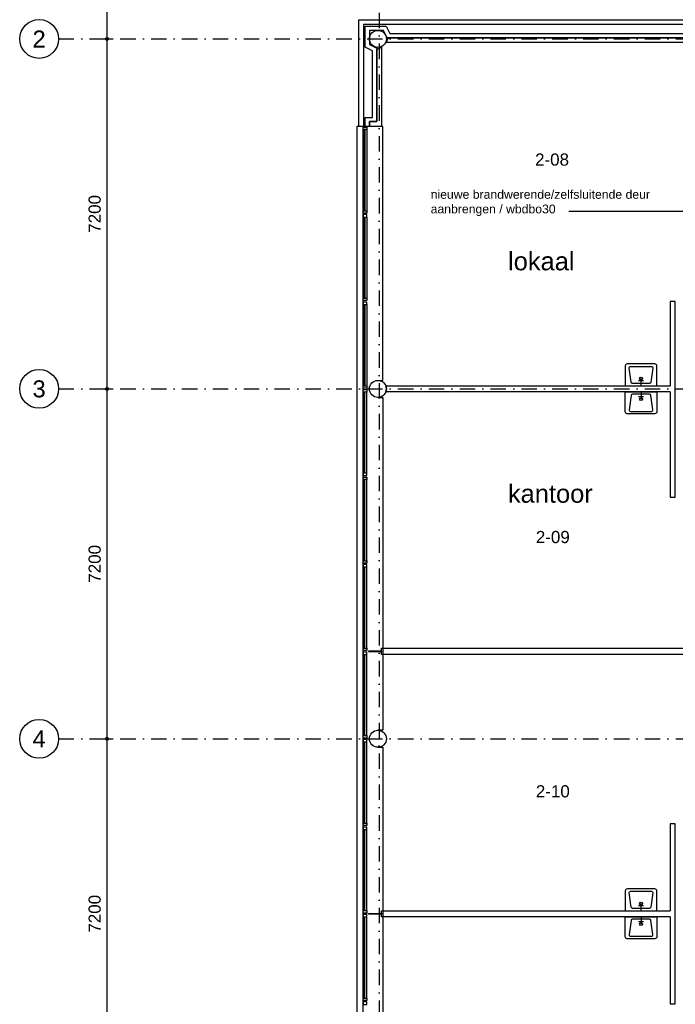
# Model space of a CAD drawing. Header units: millimetres. Extents: x 1137596 to 6076935, y -417599 to 265181.
# Tile 41 of 47: x 1438634 to 1452129, y -318934 to -298676. Entities that reach past the tile are written whole.
import ezdxf
from ezdxf.enums import TextEntityAlignment as Align

# ---------------------------------------------------------------- set-up
doc = ezdxf.new("R2010")
doc.units = ezdxf.units.MM
doc.header["$LTSCALE"] = 50
doc.header["$PDMODE"] = 3
doc.header["$PDSIZE"] = 1
doc.linetypes.add('DASHDOT2', pattern=[12.7, 6.35, -3.175, 0, -3.175])
doc.layers.get('0').update_dxf_attribs({"linetype": 'CONTINUOUS'})
doc.layers.get('DEFPOINTS').update_dxf_attribs({"linetype": 'CONTINUOUS'})
for name, color, linetype in [('00---0--FM-BRU3DEF', 4, 'CONTINUOUS'), ('AL21----_BUITENWAND', 3, 'CONTINUOUS'), ('AL21K---_ISOLATIE', 1, 'CONTINUOUS'), ('AL22----_BINNENWAND', 3, 'CONTINUOUS'), ('AL28----_KONSTRUKTIES', 4, 'CONTINUOUS'), ('AL31----_BUITENKOZIJN', 2, 'CONTINUOUS'), ('AL74----_INRSANITAIR', 7, 'CONTINUOUS'), ('bib @ 100', 7, 'CONTINUOUS'), ('DIM25', 1, 'CONTINUOUS'), ('Stramien-Alg-Az', 9, 'DASHDOT2'), ('Stramien-Alg-Drs', 8, 'CONTINUOUS'), ('Stramien-Alg-Txt', 2, 'CONTINUOUS'), ('Txt18', 1, 'CONTINUOUS'), ('Txt25', 2, 'CONTINUOUS')]:
    doc.layers.add(name, color=color, linetype=linetype)
doc.styles.add('BOS3', font='arial.ttf')
doc.dimstyles.new('BOS3', dxfattribs={"dimtxt": 2.5, "dimasz": 1.25, "dimexe": 1.25, "dimexo": 0, "dimgap": 1.25, "dimtad": 1, "dimdec": 3, "dimdsep": 46, "dimtxsty": 'BOS3', "dimblk": 'SMALL', "dimblk1": 'SMALL', "dimblk2": 'SMALL', "dimsah": 1, "dimcen": 2.5, "dimclrd": 1, "dimclre": 1, "dimclrt": 2, "dimadec": 4, "dimazin": 2, "dimtfac": 0.4, "dimtdec": 0, "dimtix": 1, "dimtmove": 2, "dimatfit": 3, "dimfxl": 1.25, "dimfxlon": 1, "dimtvp": 1, "dimtolj": 1, "dimarcsym": 0})

# ---------------------------------------------------------------- blocks, each defined once
blk = doc.blocks.new('*U247')
at = {"layer": 'Stramien-Alg-Drs'}
blk.add_circle((-4, 0), 4, dxfattribs=at)
at = {"layer": 'Stramien-Alg-Txt', "style": 'BOS3'}
blk.add_attdef('TEKST', text='', height=3.5, dxfattribs=at).set_placement((-4, 0), align=Align.MIDDLE)
blk = doc.blocks.new('_Small')
at = {"color": 0, "linetype": 'ByBlock', "lineweight": -2}
blk.add_circle((0, 0), 0.25, dxfattribs=at)
blk = doc.blocks.new('*D173')
at = {"layer": 'DEFPOINTS', "color": 0, "transparency": 16777216}
for p in [(704627, -563117), (704882, -563117), (704627, -570317)]:
    blk.add_point(p, dxfattribs=at)
at = {"layer": 'DIM25', "color": 1, "lineweight": -2, "transparency": 16777216}
for p, q in [((704752, -563117), (704502, -563117)), ((704627, -570317), (704627, -563117)), ((704627, -570317), (704752, -570317))]:
    blk.add_line(p, q, dxfattribs=at)
at = {"layer": 'DIM25', "color": 1, "lineweight": -2, "transparency": 16777216, "xscale": 125, "yscale": 125, "zscale": 125}
for p, rotation in [((704627, -563117), 90), ((704627, -570317), 270)]:
    blk.add_blockref('_Small', p, dxfattribs=dict(at, rotation=rotation))
at = {"layer": 'DIM25', "color": 2, "transparency": 16777216, "insert": (704374, -566717), "char_height": 250, "attachment_point": 5, "rotation": 90, "style": 'BOS3'}
blk.add_mtext('\\A1;7200', dxfattribs=at)
blk = doc.blocks.new('*D174')
at = {"layer": 'DEFPOINTS', "color": 0, "transparency": 16777216}
for p in [(704627, -570317), (704627, -570317), (704627, -577517)]:
    blk.add_point(p, dxfattribs=at)
at = {"layer": 'DIM25', "color": 1, "lineweight": -2, "transparency": 16777216}
for p, q in [((704627, -570317), (704752, -570317)), ((704627, -577517), (704627, -570317)), ((704627, -577517), (704752, -577517))]:
    blk.add_line(p, q, dxfattribs=at)
at = {"layer": 'DIM25', "color": 1, "lineweight": -2, "transparency": 16777216, "xscale": 125, "yscale": 125, "zscale": 125}
for p, rotation in [((704627, -570317), 90), ((704627, -577517), 270)]:
    blk.add_blockref('_Small', p, dxfattribs=dict(at, rotation=rotation))
at = {"layer": 'DIM25', "color": 2, "transparency": 16777216, "insert": (704374, -573917), "char_height": 250, "attachment_point": 5, "rotation": 90, "style": 'BOS3'}
blk.add_mtext('\\A1;7200', dxfattribs=at)
blk = doc.blocks.new('*D175')
at = {"layer": 'DEFPOINTS', "color": 0, "transparency": 16777216}
for p in [(704627, -577517), (704627, -577517), (704627, -584717)]:
    blk.add_point(p, dxfattribs=at)
at = {"layer": 'DIM25', "color": 1, "lineweight": -2, "transparency": 16777216}
for p, q in [((704627, -577517), (704752, -577517)), ((704627, -584717), (704627, -577517)), ((704627, -584717), (704752, -584717))]:
    blk.add_line(p, q, dxfattribs=at)
at = {"layer": 'DIM25', "color": 1, "lineweight": -2, "transparency": 16777216, "xscale": 125, "yscale": 125, "zscale": 125}
for p, rotation in [((704627, -577517), 90), ((704627, -584717), 270)]:
    blk.add_blockref('_Small', p, dxfattribs=dict(at, rotation=rotation))
at = {"layer": 'DIM25', "color": 2, "transparency": 16777216, "insert": (704374, -581117), "char_height": 250, "attachment_point": 5, "rotation": 90, "style": 'BOS3'}
blk.add_mtext('\\A1;7200', dxfattribs=at)
blk = doc.blocks.new('*D176')
at = {"layer": 'DEFPOINTS', "color": 0, "transparency": 16777216}
for p in [(704627, -584717), (704627, -584717), (704627, -591917)]:
    blk.add_point(p, dxfattribs=at)
at = {"layer": 'DIM25', "color": 1, "lineweight": -2, "transparency": 16777216}
for p, q in [((704627, -584717), (704752, -584717)), ((704627, -591917), (704627, -584717)), ((704627, -591917), (704752, -591917))]:
    blk.add_line(p, q, dxfattribs=at)
at = {"layer": 'DIM25', "color": 1, "lineweight": -2, "transparency": 16777216, "xscale": 125, "yscale": 125, "zscale": 125}
for p, rotation in [((704627, -584717), 90), ((704627, -591917), 270)]:
    blk.add_blockref('_Small', p, dxfattribs=dict(at, rotation=rotation))
at = {"layer": 'DIM25', "color": 2, "transparency": 16777216, "insert": (704374, -588317), "char_height": 250, "attachment_point": 5, "rotation": 90, "style": 'BOS3'}
blk.add_mtext('\\A1;7200', dxfattribs=at)
blk = doc.blocks.new('stramienen')
at = {"layer": 'Stramien-Alg-Az'}
for points in [[(710225.4193, -557711.0234), (710225.4193, -629125.5137)], [(703629.6064, -570317.1403), (776404.4348, -570317.1403)], [(703629.6064, -577517.1403), (776404.4348, -577517.1403)], [(703629.6064, -584717.1403), (776404.4348, -584717.1403)]]:
    blk.add_lwpolyline(points, dxfattribs=at)
at = {"layer": 'bib @ 100', "xscale": 100, "yscale": 100, "zscale": 100}
for p, values in [((703629.6064, -570317.1403), {'TEKST': '2'}), ((703629.6064, -577517.1403), {'TEKST': '3'}), ((703629.6064, -584717.1403), {'TEKST': '4'})]:
    blk.add_blockref('*U247', p, dxfattribs=at).add_auto_attribs(values)
at = {"layer": 'DIM25'}
for base, p1, p2, override, picture, middle in [((704626.52664, -563117.13734), (704626.52664, -570317.13685), (704882.46968, -563117.13734), {"dimscale": 0, "dimexo": 1.25, "dimfxlon": 1}, '*D173', (704373.88339, -566717.13709)), ((704626.5266, -570317.1358), (704626.5266, -577517.1361), (704626.5266, -570317.1358), {"dimscale": 0, "dimexo": 1.25}, '*D174', (704373.8834, -573917.136)), ((704626.5266, -577517.1361), (704626.5266, -584717.1364), (704626.5266, -577517.1361), {"dimscale": 0, "dimexo": 1.25, "dimfxlon": 1}, '*D175', (704373.8834, -581117.1362)), ((704626.5266, -584717.1394), (704626.5266, -591917.1393), (704626.5266, -584717.1394), {"dimscale": 0, "dimexo": 1.25}, '*D176', (704373.8834, -588317.1393))]:
    dim = blk.add_linear_dim(base=base, p1=p1, p2=p2, angle=90, dimstyle='BOS3', override=override, dxfattribs=at)
    dim.commit()
    dim.dimension.update_dxf_attribs({"geometry": picture, "text_midpoint": middle})

msp = doc.modelspace()

# ---------------------------------------------------------------- linework, layer by layer
at = {"layer": '00---0--FM-BRU3DEF', "color": 3}
msp.add_lwpolyline([(1445707.0326, -347671.5677), (1445705.2043, -300871.5964), (1445613.0535, -300871.6), (1445613.0321, -298676.5509), (1453716.0108, -298676.5795), (1453716.0136, -298770.5843), (1453779.9228, -298770.5843), (1453781.0141, -298770.5843), (1453781.0141, -298762.5843), (1455635.0137, -298762.5834), (1455635.0137, -298770.5843), (1455700.0114, -298770.5843), (1455700.0114, -298676.5795), (1458077.9965, -298676.5795), (1458077.9965, -298776.5863), (1457967.996, -298776.5864), (1457967.996, -300167.5868), (1462612.9975, -300167.5868), (1462613.0035, -304076.5814), (1463703.0063, -304076.5797), (1463703.0063, -303966.5809), (1463803.0073, -303966.5809)], dxfattribs=at)
at = {"layer": 'AL21----_BUITENWAND'}
for points in [[(1445713.0185, -300871.599), (1445613.0185, -300871.598), (1445613.0219, -298676.5795), (1458077.9907, -298676.5795), (1458077.9907, -298776.5863), (1457967.391, -298776.5864), (1457967.9921, -300259.5863), (1457867.9907, -300259.5863), (1457867.9907, -298776.5863), (1445713.0219, -298776.5795), (1445713.0424, -300871.599)], [(1445613.0477, -300871.6), (1445573.0219, -300871.5961), (1445573.0219, -347671.5677), (1445613.0239, -347671.5677)], [(1446008.7656, -306096.5798), (1446111.0297, -306096.5798), (1446111.0243, -300871.5961), (1446083.0243, -300871.5961)], [(1446008.0219, -306446.5799), (1446111.0219, -306446.5799), (1446111.0219, -313296.5638), (1446008.0219, -313296.5638)], [(1446008.0219, -313646.579), (1446111.0219, -313646.579), (1446111.0219, -320496.5658), (1446008.0219, -320496.5658)]]:
    msp.add_lwpolyline(points, dxfattribs=at)
for points in [[(1446176.0219, -299146.5795), (1446223.0224, -299046.5784), (1452993.022, -299046.5795), (1453040.0218, -299146.5795)], [(1445833.0263, -300871.5951), (1445833.0263, -300771.5951), (1445983.0263, -300771.5951), (1445983.0249, -299286.5794), (1446083.0248, -299239.5795), (1446083.0243, -300871.5961)]]:
    msp.add_lwpolyline(points, close=True, dxfattribs=at)
at = {"layer": 'AL21K---_ISOLATIE'}
msp.add_lwpolyline([(1453017.571, -299046.5785), (1446198.4726, -299046.5785), (1446123.4726, -298896.5795), (1445833.0219, -298896.5795), (1445833.0248, -299187.0306), (1445983.0248, -299262.0306), (1445983.0263, -300771.5951), (1445833.0263, -300771.5951), (1445833.0263, -300871.5951), (1445748.0263, -300871.5961), (1445748.0251, -300686.5956), (1445898.019, -300686.5946), (1445898.0243, -299314.5629), (1445748.0248, -299239.5638), (1445748.0219, -298811.5795), (1446176.0058, -298811.5795), (1446251.0058, -298961.5785), (1452965.0378, -298961.5785)], dxfattribs=at)
at = {"layer": 'AL22----_BINNENWAND'}
for points in [[(1452024.0212, -306334.0797), (1452024.0212, -308501.5799), (1452124.0223, -308501.5799), (1452124.0223, -304471.5787), (1452024.0212, -304471.5787), (1452024.0212, -306209.0802)], [(1453158.0218, -311734.0795), (1446083.0297, -311734.0795), (1446083.0297, -311609.0799), (1453158.0218, -311609.0799)], [(1452024.022, -317134.0795), (1452024.022, -318921.5795), (1452124.0223, -318921.5795), (1452124.0223, -315221.5799), (1452024.022, -315221.5799), (1452024.022, -317009.0795)], [(1452024.022, -317134.0795), (1446083.0219, -317134.0795), (1446083.0219, -317009.0795), (1452024.022, -317009.0795)]]:
    msp.add_lwpolyline(points, dxfattribs=at)
for points in [[(1445813.0219, -306265.5799), (1445813.0219, -306269.5799), (1445833.0219, -306269.5799), (1445833.0219, -306265.5799)], [(1445813.0219, -306270.2801), (1445813.0219, -306270.8807), (1445833.0219, -306270.8807), (1445833.0219, -306270.2801)], [(1445813.0219, -306275.5799), (1445813.0219, -306271.5799), (1445833.0219, -306271.5799), (1445833.0219, -306275.5799)], [(1446083.0297, -311666.5802), (1446083.0297, -311670.5799), (1445813.0297, -311670.5799), (1445813.0297, -311666.5802)], [(1446083.0297, -311671.2782), (1446083.0297, -311671.8795), (1445813.0297, -311671.8795), (1445813.0297, -311671.2782)], [(1445813.0297, -311676.5795), (1445813.0297, -311672.5797), (1446083.0297, -311672.5797), (1446083.0297, -311676.5795)], [(1446083.0297, -317066.5804), (1446083.0297, -317070.5802), (1445813.0297, -317070.5802), (1445813.0297, -317066.5804)], [(1446083.0297, -317071.2784), (1446083.0297, -317071.8797), (1445813.0297, -317071.8797), (1445813.0297, -317071.2784)], [(1445813.0297, -317076.5797), (1445813.0297, -317072.5799), (1446083.0297, -317072.5799), (1446083.0297, -317076.5797)]]:
    msp.add_lwpolyline(points, close=True, dxfattribs=at)
msp.add_lwpolyline([(1452024.0212, -306334.0797), (1446171.4809, -306334.0797), (1446171.4809, -306334.0774, 0.1846562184), (1446171.4814, -306209.0802), (1452024.0212, -306209.0802)], format="xyb", dxfattribs=at)
at = {"layer": 'AL28----_KONSTRUKTIES'}
for centre in [(1446008.0219, -299071.5795), (1446008.0219, -306271.5799), (1446008.0219, -313471.579)]:
    msp.add_circle(centre, 175, dxfattribs=at)
at = {"layer": 'AL31----_BUITENKOZIJN'}
for points in [[(1445777.0292, -300886.579), (1445777.0292, -300936.5795), (1445707.0292, -300936.5795), (1445707.0292, -300886.579)], [(1445777.0312, -302606.5799), (1445777.0312, -302656.5804), (1445707.0312, -302656.5804), (1445707.0312, -302606.5799)], [(1445707.0312, -302686.5804), (1445707.0312, -302736.579), (1445777.0312, -302736.579), (1445777.0312, -302686.5804)], [(1445777.0326, -304406.5792), (1445777.0326, -304456.5797), (1445707.0326, -304456.5797), (1445707.0326, -304406.5792)], [(1445707.0326, -304486.5797), (1445707.0326, -304536.5802), (1445777.0331, -304536.5802), (1445777.0331, -304486.5797)], [(1445777.0229, -306286.579), (1445777.0229, -306336.5796), (1445707.0229, -306336.5796), (1445707.0229, -306286.579)], [(1445777.0346, -306206.5803), (1445777.0346, -306256.5809), (1445707.0346, -306256.5809), (1445707.0346, -306206.5803)], [(1445777.0229, -308056.5802), (1445777.0229, -308006.5797), (1445707.0229, -308006.5797), (1445707.0229, -308056.5802)], [(1445777.0229, -308086.5802), (1445777.0229, -308136.5789), (1445707.0229, -308136.5789), (1445707.0229, -308086.5802)], [(1445777.0229, -309806.579), (1445777.0229, -309856.5796), (1445707.0229, -309856.5796), (1445707.0229, -309806.579)], [(1445707.0229, -309886.5795), (1445707.0229, -309936.5801), (1445777.0229, -309936.5801), (1445777.0229, -309886.5795)], [(1445777.0229, -311606.5802), (1445777.0229, -311656.579), (1445707.0229, -311656.579), (1445707.0229, -311606.5802)], [(1445707.0229, -311686.5787), (1445707.0229, -311736.5795), (1445777.0229, -311736.5795), (1445777.0229, -311686.5787)], [(1445777.0229, -313406.5795), (1445777.0229, -313456.5799), (1445707.0229, -313456.5799), (1445707.0229, -313406.5795)], [(1445707.0229, -313486.5799), (1445707.0229, -313536.5785), (1445777.0229, -313536.5785), (1445777.0229, -313486.5799)], [(1445777.0229, -315206.579), (1445777.0229, -315256.5795), (1445707.0229, -315256.5795), (1445707.0229, -315206.579)], [(1445707.0229, -315286.5795), (1445707.0229, -315336.5799), (1445777.0229, -315336.5799), (1445777.0229, -315286.5795)], [(1445777.0229, -317006.5804), (1445777.0229, -317056.5785), (1445707.0229, -317056.5785), (1445707.0229, -317006.5804)], [(1445707.0229, -317086.5804), (1445707.0229, -317136.5814), (1445777.0229, -317136.5814), (1445777.0229, -317086.5804)], [(1445777.0229, -318806.5795), (1445777.0229, -318856.5795), (1445707.0229, -318856.5795), (1445707.0229, -318806.5795)], [(1445707.0229, -318886.5785), (1445707.0229, -318936.5785), (1445777.0229, -318936.5785), (1445777.0229, -318886.5785)]]:
    msp.add_lwpolyline(points, close=True, dxfattribs=at)
for points in [[(1445707.0292, -300936.5795), (1445707.0312, -302606.5799)], [(1445720.0292, -300936.5795), (1445720.0312, -302606.5799)], [(1445738.0292, -300936.5795), (1445738.0312, -302606.5799)], [(1445777.0292, -300936.578), (1445777.0312, -302606.5799)], [(1445707.0311, -302736.579), (1445707.0326, -304406.5792)], [(1445720.0312, -302736.579), (1445720.0327, -304406.5792)], [(1445738.0312, -302736.579), (1445738.0327, -304406.5792)], [(1445777.0312, -302736.577), (1445777.0327, -304406.5792)], [(1445707.0331, -304536.5802), (1445707.0346, -306206.5803)], [(1445720.0331, -304536.5802), (1445720.0346, -306206.5803)], [(1445738.0331, -304536.5802), (1445738.0346, -306206.5803)], [(1445777.0331, -304536.5782), (1445777.0346, -306206.5803)], [(1445707.0229, -308006.5797), (1445707.0229, -306336.5796)], [(1445720.0229, -308006.5797), (1445720.0229, -306336.5796)], [(1445738.0229, -308006.5797), (1445738.0229, -306336.5796)], [(1445777.0229, -308006.5815), (1445777.0229, -306336.5796)], [(1445707.0229, -309806.579), (1445707.0229, -308136.5789)], [(1445720.0229, -309806.579), (1445720.0229, -308136.5789)], [(1445738.0229, -309806.579), (1445738.0229, -308136.5789)], [(1445777.0229, -309806.5809), (1445777.0229, -308136.5789)], [(1445707.0229, -311606.5802), (1445707.0229, -309936.5801)], [(1445720.0229, -311606.5802), (1445720.0229, -309936.5801)], [(1445738.0229, -311606.5802), (1445738.0229, -309936.5801)], [(1445777.0229, -311606.5821), (1445777.0229, -309936.5801)], [(1445707.0229, -313406.5795), (1445707.0229, -311736.5795)], [(1445720.0229, -313406.5795), (1445720.0229, -311736.5795)], [(1445738.0229, -313406.5795), (1445738.0229, -311736.5795)], [(1445777.0229, -313406.5814), (1445777.0229, -311736.5795)], [(1445707.0229, -315206.579), (1445707.0229, -313536.5785)], [(1445720.0229, -315206.579), (1445720.0229, -313536.5785)], [(1445738.0229, -315206.579), (1445738.0229, -313536.5785)], [(1445777.0229, -315206.5809), (1445777.0229, -313536.5785)], [(1445707.0229, -317006.5804), (1445707.0229, -315336.5799)], [(1445720.0229, -317006.5804), (1445720.0229, -315336.5799)], [(1445738.0229, -317006.5804), (1445738.0229, -315336.5799)], [(1445777.0229, -317006.5824), (1445777.0229, -315336.5799)], [(1445707.0229, -318806.5795), (1445707.0229, -317136.5814)], [(1445720.0229, -318806.5795), (1445720.0229, -317136.5814)], [(1445738.0229, -318806.5795), (1445738.0229, -317136.5814)], [(1445777.0229, -318806.5834), (1445777.0229, -317136.5814)]]:
    msp.add_lwpolyline(points, dxfattribs=at)
at = {"layer": 'AL74----_INRSANITAIR'}
for points in [[(1451139.0215, -305759.0802, 0.4142135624), (1451099.0215, -305799.0802), (1451099.0215, -306209.0802), (1451749.0215, -306209.0802), (1451749.0215, -305799.0802, 0.4142135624), (1451709.0215, -305759.0802)], [(1451627.6005, -306134.0273, -0.3732377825), (1451597.902, -306159.7846), (1451250.141, -306159.7846, -0.3732377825), (1451220.4425, -306134.0273), (1451178.9133, -305843.3228, -0.4564120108), (1451208.6118, -305809.0802), (1451639.4312, -305809.0802, -0.4564120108), (1451669.1297, -305843.3228)], [(1451139.0215, -306784.0647, -0.4142135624), (1451099.0215, -306744.0647), (1451099.0215, -306334.0647), (1451749.0215, -306334.0647), (1451749.0215, -306744.0647, -0.4142135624), (1451709.0215, -306784.0647)], [(1451627.6005, -306409.1177, 0.3732377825), (1451597.902, -306383.3603), (1451250.141, -306383.3603, 0.3732377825), (1451220.4425, -306409.1177), (1451178.9133, -306699.8221, 0.4564120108), (1451208.6118, -306734.0647), (1451639.4312, -306734.0647, 0.4564120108), (1451669.1297, -306699.8221)], [(1451139.0215, -316559.0949, 0.4142135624), (1451099.0215, -316599.0949), (1451099.0215, -317009.0949), (1451749.0215, -317009.0949), (1451749.0215, -316599.0949, 0.4142135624), (1451709.0215, -316559.0949)], [(1451627.6005, -316934.042, -0.3732377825), (1451597.902, -316959.7993), (1451250.141, -316959.7993, -0.3732377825), (1451220.4425, -316934.042), (1451178.9133, -316643.3376, -0.4564120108), (1451208.6118, -316609.0949), (1451639.4312, -316609.0949, -0.4564120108), (1451669.1297, -316643.3376)], [(1451139.0215, -317584.0795, -0.4142135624), (1451099.0215, -317544.0795), (1451099.0215, -317134.0795), (1451749.0215, -317134.0795), (1451749.0215, -317544.0795, -0.4142135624), (1451709.0215, -317584.0795)], [(1451627.6005, -317209.1324, 0.3732377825), (1451597.902, -317183.375), (1451250.141, -317183.375, 0.3732377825), (1451220.4425, -317209.1324), (1451178.9133, -317499.8368, 0.4564120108), (1451208.6118, -317534.0795), (1451639.4312, -317534.0795, 0.4564120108), (1451669.1297, -317499.8368)]]:
    msp.add_lwpolyline(points, format="xyb", close=True, dxfattribs=at)
for points in [[(1451424.0215, -306209.0802), (1451424.0215, -306059.0802)], [(1451474.0215, -306109.0802), (1451374.0215, -306109.0802)], [(1451474.0215, -306434.0647), (1451374.0215, -306434.0647)], [(1451424.0215, -306334.0647), (1451424.0215, -306484.0647)], [(1451474.0215, -316909.0949), (1451374.0215, -316909.0949)], [(1451424.0215, -317009.0949), (1451424.0215, -316859.0949)], [(1451474.0215, -317234.0795), (1451374.0215, -317234.0795)], [(1451424.0215, -317134.0795), (1451424.0215, -317284.0795)]]:
    msp.add_lwpolyline(points, dxfattribs=at)
for centre in [(1451424.0144, -306060.1715), (1451424.0144, -306482.9734), (1451424.0144, -316860.1863), (1451424.0144, -317282.9881)]:
    msp.add_circle(centre, 29.9405, dxfattribs=at)

# ---------------------------------------------------------------- block references
msp.add_blockref('stramienen', (735804.6339, 271245.5598))

# ---------------------------------------------------------------- texts
at = {"style": 'BOS3'}
for s, p in [('lokaal', (1448685.9049, -303832.5187)), ('kantoor', (1448683.0185, -308613.8656))]:
    msp.add_text(s, height=375, dxfattribs=at).set_placement(p)
at = {"layer": 'Txt18', "insert": (1447093.1778, -302180.2431), "char_height": 180, "attachment_point": 1, "style": 'BOS3'}
msp.add_mtext_dynamic_manual_height_columns('nieuwe brandwerende/zelfsluitende deur aanbrengen / wbdbo30 ', width=5555.127932, gutter_width=900, heights=[0], dxfattribs=at)
at = {"layer": 'Txt25', "style": 'BOS3'}
msp.add_text('2-08', height=250, dxfattribs=at).set_placement((1449242.0219, -301678.5804))
for s, p in [('2-09', (1449607.0971, -309444.8204)), ('2-10', (1449607.0971, -314676.8204))]:
    msp.add_text(s, height=250, dxfattribs=at).set_placement(p, align=Align.CENTER)

# ---------------------------------------------------------------- leaders
at = {"layer": 'AL22----_BINNENWAND'}
msp.add_leader([(1452285.252, -302623.4674), (1449935.8055, -302623.4674)], dimstyle='BOS3', override={"dimscale": 0}, dxfattribs=at)

doc.saveas('drawing.dxf')
